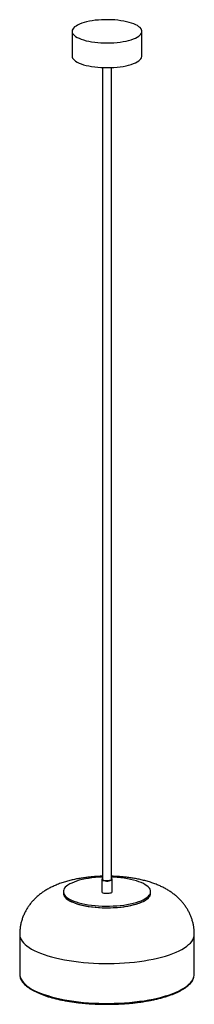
# Paper-space layout '_Dimétrica' of a CAD drawing. Header units: millimetres. Extents: x -100 to 100, y -99 to 1029.
import ezdxf

# ---------------------------------------------------------------- set-up
doc = ezdxf.new("R2010")
doc.units = ezdxf.units.MM

psp = doc.layouts.new('_Dimétrica')

# ---------------------------------------------------------------- linework, layer by layer
at = {"color": 7, "linetype": 'Continuous', "lineweight": 25}
for p, q in [((-40, 1015.4), (-40, 987.1)), ((40, 987.1), (40, 1015.4)), ((-5, 973.9), (-5, 44.3)), ((5, 44.3), (5, 973.9)), ((-6, 44.3), (-6, 30.2)), ((6, 30.2), (6, 44.3)), ((-50, 30.2), (-50, 28.3)), ((50, 28.3), (50, 30.2)), ((-100, -18.9), (-100, -64.6)), ((100, -64.6), (100, -18.9))]:
    psp.add_line(p, q, dxfattribs=at)
at = {"color": 7, "linetype": 'Continuous', "lineweight": 25, "flags": 128}
for points in [[(-14.1, 1002.9), (-10.6, 1002.5), (-6.9, 1002.3), (-3.2, 1002.1), (0.5, 1002.1), (4.3, 1002.1), (8, 1002.3), (11.6, 1002.6), (15.2, 1003.1), (18.6, 1003.6), (21.8, 1004.2), (24.8, 1005), (27.7, 1005.8), (30.3, 1006.7), (32.6, 1007.7), (34.6, 1008.7), (36.3, 1009.8), (37.7, 1011), (38.8, 1012.2), (39.5, 1013.4), (39.9, 1014.7), (40, 1015.9), (39.7, 1017.1), (39, 1018.4), (38, 1019.6), (36.6, 1020.7), (35, 1021.9), (33, 1022.9), (30.8, 1023.9), (28.2, 1024.9), (25.4, 1025.7), (22.4, 1026.4), (19.2, 1027.1), (15.9, 1027.6), (12.4, 1028.1), (8.8, 1028.4), (5.1, 1028.6), (1.3, 1028.7), (-2.4, 1028.7), (-6.2, 1028.6), (-9.8, 1028.3), (-13.4, 1028), (-16.9, 1027.5), (-20.2, 1026.9), (-23.3, 1026.2), (-26.3, 1025.5), (-29, 1024.6), (-31.4, 1023.6), (-33.6, 1022.6), (-35.5, 1021.5), (-37.1, 1020.4), (-38.3, 1019.2), (-39.2, 1018), (-39.8, 1016.8), (-40, 1015.5), (-39.9, 1014.3), (-39.4, 1013), (-38.5, 1011.8), (-37.4, 1010.6), (-35.9, 1009.5), (-34, 1008.4), (-31.9, 1007.4), (-29.5, 1006.4), (-26.9, 1005.5), (-24, 1004.7), (-20.9, 1004), (-17.6, 1003.4), (-14.1, 1002.9)], [(-40, 987.1), (-39.9, 986), (-39.4, 984.8), (-38.5, 983.5), (-37.4, 982.4), (-35.9, 981.2), (-34, 980.1), (-31.9, 979.1), (-29.5, 978.1), (-26.9, 977.2), (-24, 976.4), (-20.9, 975.7), (-17.6, 975.1), (-14.1, 974.6)], [(-14.1, 974.6), (-10.6, 974.3), (-6.9, 974), (-3.2, 973.8), (0.5, 973.8), (4.3, 973.9), (8, 974.1), (11.6, 974.4), (15.2, 974.8), (18.6, 975.3), (21.8, 975.9), (24.8, 976.7), (27.7, 977.5), (30.3, 978.4), (32.6, 979.4), (34.6, 980.4), (36.3, 981.5), (37.7, 982.7), (38.8, 983.9), (39.5, 985.1), (39.9, 986.4), (40, 987.1)], [(-5, 46.8), (-9.1, 46.6), (-13.2, 46.2), (-17.2, 45.8), (-21, 45.3), (-24.8, 44.6), (-28.3, 43.9), (-31.7, 43.1), (-34.8, 42.1), (-37.7, 41.1), (-40.3, 40), (-42.6, 38.9), (-44.7, 37.7), (-46.4, 36.4), (-47.8, 35.1), (-48.9, 33.7), (-49.6, 32.3), (-49.9, 31), (-50, 29.6), (-49.6, 28.2), (-49, 26.8), (-47.9, 25.4), (-46.6, 24.1), (-44.9, 22.8), (-42.9, 21.6), (-40.6, 20.4), (-38, 19.3), (-35.2, 18.3), (-32.1, 17.4), (-28.8, 16.5), (-25.2, 15.8), (-21.5, 15.1), (-17.7, 14.6)], [(-17.7, 14.6), (-13.7, 14.1), (-9.6, 13.8), (-5.5, 13.6), (-1.3, 13.5), (2.9, 13.5), (7, 13.7), (11.2, 13.9), (15.2, 14.3), (19.1, 14.8), (22.9, 15.4), (26.6, 16.1), (30, 16.8), (33.3, 17.7), (36.3, 18.7), (39, 19.7), (41.5, 20.9), (43.7, 22.1), (45.6, 23.3), (47.1, 24.6), (48.4, 25.9), (49.3, 27.3), (49.8, 28.7), (50, 30.1), (49.8, 31.5), (49.3, 32.9), (48.5, 34.2), (47.3, 35.6), (45.8, 36.9), (43.9, 38.1), (41.8, 39.3), (39.3, 40.5), (36.6, 41.5), (33.7, 42.5), (30.4, 43.4), (27, 44.2), (23.4, 44.9), (19.6, 45.5), (15.7, 46), (11.7, 46.4), (7.6, 46.6), (5, 46.8)], [(-5, 45.4), (-5.1, 45.4), (-5.7, 44.9), (-6, 44.4), (-5.9, 43.9), (-5.4, 43.4), (-4.6, 43), (-3.5, 42.7), (-2.1, 42.4)], [(-2.1, 42.4), (-0.7, 42.3), (0.8, 42.3), (2.3, 42.5), (3.6, 42.7), (4.7, 43.1), (5.5, 43.5), (5.9, 44), (6, 44.5), (5.7, 45), (5, 45.4), (5, 45.4)], [(-5, 44.3), (-5, 44.1), (-4.6, 43.7), (-3.9, 43.3), (-3, 43), (-1.8, 42.8)], [(-1.8, 42.8), (-0.4, 42.7), (0.9, 42.7), (2.2, 42.8), (3.3, 43.1), (4.2, 43.4), (4.8, 43.8), (5, 44.3), (5, 44.3)], [(-50, 28.3), (-50, 27.7), (-49.6, 26.3), (-49, 24.9), (-47.9, 23.6), (-46.6, 22.2), (-44.9, 21), (-42.9, 19.7), (-40.6, 18.6), (-38, 17.5), (-35.2, 16.4), (-32.1, 15.5), (-28.8, 14.6), (-25.2, 13.9), (-21.5, 13.2), (-17.7, 12.7)], [(-17.7, 12.7), (-13.7, 12.3), (-9.6, 11.9), (-5.5, 11.7), (-1.3, 11.6), (2.9, 11.6), (7, 11.8), (11.2, 12), (15.2, 12.4), (19.1, 12.9), (22.9, 13.5), (26.6, 14.2), (30, 15), (33.3, 15.8), (36.3, 16.8), (39, 17.9), (41.5, 19), (43.7, 20.2), (45.6, 21.4), (47.1, 22.7), (48.4, 24.1), (49.3, 25.4), (49.8, 26.8), (50, 28.2), (50, 28.3)], [(-6, 30.2), (-5.9, 29.8), (-5.4, 29.3), (-4.6, 28.9), (-3.5, 28.5), (-2.1, 28.3)], [(-2.1, 28.3), (-0.7, 28.2), (0.8, 28.2), (2.3, 28.3), (3.6, 28.6), (4.7, 28.9), (5.5, 29.3), (5.9, 29.8), (6, 30.2)], [(-100, -64.6), (-99.9, -66.4), (-99.6, -67.4)]]:
    psp.add_lwpolyline(points, dxfattribs=at)
at = {"color": 8, "linetype": 'Continuous', "lineweight": 25, "flags": 128}
for points in [[(-50, 28.3), (-49.9, 27.3), (-49.5, 25.9), (-48.7, 24.6), (-47.6, 23.2), (-46.2, 21.9), (-44.4, 20.6), (-42.4, 19.4), (-40, 18.3), (-37.3, 17.2), (-34.4, 16.2), (-31.3, 15.3), (-27.9, 14.5), (-24.3, 13.7), (-20.6, 13.1), (-16.7, 12.6), (-12.7, 12.2), (-8.6, 11.9), (-4.4, 11.7), (-0.3, 11.6), (3.9, 11.7), (8.1, 11.8), (12.2, 12.1), (16.2, 12.5), (20.1, 13), (23.9, 13.6), (27.4, 14.4), (30.8, 15.2), (34, 16.1), (37, 17.1), (39.7, 18.1), (42.1, 19.3), (44.2, 20.5), (46, 21.7), (47.5, 23), (48.6, 24.4), (49.4, 25.8), (49.9, 27.1), (50, 28.3)], [(-100, -18.9), (-99.9, -20.6), (-99.4, -22.6), (-98.5, -24.6), (-97.3, -26.5), (-95.8, -28.4), (-93.9, -30.3), (-91.7, -32.1), (-89.2, -33.9), (-86.4, -35.6), (-83.3, -37.3), (-79.8, -38.9), (-76.1, -40.5), (-72.1, -41.9), (-67.9, -43.3), (-63.5, -44.6), (-58.8, -45.8), (-53.9, -46.9), (-48.8, -48), (-43.5, -48.9), (-38.1, -49.7), (-32.6, -50.4), (-26.9, -51), (-21.2, -51.4), (-15.3, -51.8), (-9.4, -52), (-3.5, -52.2), (2.4, -52.2), (8.3, -52.1), (14.2, -51.9), (20, -51.5), (25.8, -51.1), (31.5, -50.5), (37.1, -49.8), (42.5, -49), (47.8, -48.1), (52.9, -47.1), (57.8, -46), (62.6, -44.9), (67.1, -43.6), (71.4, -42.2), (75.4, -40.8), (79.1, -39.2), (82.6, -37.6), (85.8, -36), (88.7, -34.2), (91.3, -32.5), (93.5, -30.6), (95.5, -28.8), (97.1, -26.9), (98.3, -24.9), (99.2, -23), (99.8, -21), (100, -19), (100, -18.9)], [(-99.6, -67.4), (-99.4, -68.3), (-98.5, -70.3), (-97.3, -72.2), (-95.8, -74.1), (-93.9, -76), (-91.7, -77.8), (-89.2, -79.6), (-86.4, -81.4), (-83.3, -83), (-79.8, -84.7), (-76.1, -86.2), (-72.1, -87.7), (-67.9, -89), (-63.5, -90.3), (-58.8, -91.6), (-53.9, -92.7), (-48.8, -93.7), (-43.5, -94.6), (-38.1, -95.4), (-32.6, -96.1), (-26.9, -96.7), (-21.2, -97.2), (-15.3, -97.5), (-9.4, -97.8), (-3.5, -97.9), (2.4, -97.9), (8.3, -97.8), (14.2, -97.6), (20, -97.2), (25.8, -96.8), (31.5, -96.2), (37.1, -95.5), (42.5, -94.8), (47.8, -93.9), (52.9, -92.9), (57.8, -91.8), (62.6, -90.6), (67.1, -89.3), (71.4, -87.9), (75.4, -86.5), (79.1, -85), (82.6, -83.4), (85.8, -81.7), (88.7, -80), (91.3, -78.2), (93.5, -76.4), (95.5, -74.5), (97.1, -72.6), (98.3, -70.7), (99.2, -68.7), (99.6, -67.4)]]:
    psp.add_lwpolyline(points, dxfattribs=at)
at = {"color": 7, "linetype": 'Continuous', "lineweight": 25}
psp.add_arc((88.6, -64.6), 11.4, 345.4999, 359.9267, dxfattribs=at)
for points, knots in [([(-5, 47.7), (-5.5, 47.7), (-7.6, 47.7), (-11.6, 47.5), (-16.7, 47.1), (-21.9, 46.6), (-27, 45.9), (-32.2, 45.1), (-37.4, 44.1), (-42.5, 42.9), (-47.8, 41.5), (-53.1, 39.8), (-58.1, 37.8), (-62.8, 35.7), (-67.1, 33.5), (-71, 31.2), (-74.6, 28.8), (-77.5, 26.5), (-79.2, 25.1), (-79.8, 24.5)], [0, 0, 0, 0, 0.015934, 0.076328, 0.137053, 0.198343, 0.260459, 0.323709, 0.388459, 0.45514, 0.524226, 0.596102, 0.670705, 0.73658, 0.799073, 0.858266, 0.914711, 0.969011, 1, 1, 1, 1]), ([(100, -18.9), (100, -18.3), (100, -16.4), (99.7, -13), (99.2, -8.9), (98.3, -4.9), (97.1, -1), (95.7, 2.8), (94, 6.5), (92.1, 10), (89.9, 13.3), (87.5, 16.6), (84.9, 19.6), (82.1, 22.5), (79.1, 25.2), (75.9, 27.8), (72.5, 30.2), (68.9, 32.5), (64.9, 34.7), (60.7, 36.7), (56.1, 38.6), (51.2, 40.4), (46, 42), (40.7, 43.4), (35.4, 44.5), (30.2, 45.5), (24.9, 46.2), (19.7, 46.9), (14.4, 47.3), (9.6, 47.6), (6.4, 47.7), (5, 47.7)], [0, 0, 0, 0, 0.012442, 0.043826, 0.074973, 0.10592, 0.136709, 0.167382, 0.197989, 0.228582, 0.259228, 0.290003, 0.321005, 0.35236, 0.384229, 0.41682, 0.450397, 0.485285, 0.521858, 0.56047, 0.601298, 0.644059, 0.687797, 0.731015, 0.773129, 0.814057, 0.853951, 0.893019, 0.931465, 0.969467, 1, 1, 1, 1]), ([(-79.8, 24.5), (-80.9, 23.6), (-82.9, 21.7), (-85.7, 18.7), (-88.3, 15.6), (-90.6, 12.3), (-92.7, 8.9), (-94.6, 5.2), (-96.3, 1.3), (-97.7, -2.9), (-98.8, -7.1), (-99.5, -11.3), (-99.9, -15.3), (-100, -17.8), (-100, -18.9)], [0, 0, 0, 0, 0.089407, 0.173482, 0.256295, 0.338143, 0.419251, 0.499786, 0.588961, 0.677115, 0.764088, 0.849999, 0.934964, 1, 1, 1, 1]), ([(-99.6, -67.7), (-99.5, -68), (-99.3, -69), (-98.6, -70.5), (-97.5, -72.5), (-96.1, -74.3), (-94.4, -76.2), (-92.3, -78), (-90, -79.8), (-87.4, -81.5), (-84.5, -83.2), (-81.3, -84.8), (-77.9, -86.3), (-74.3, -87.8), (-70.4, -89.2), (-66.3, -90.5), (-62, -91.7), (-57.4, -92.8), (-52.8, -93.9), (-47.9, -94.8), (-42.9, -95.7), (-37.8, -96.4), (-32.5, -97.1), (-27.2, -97.7), (-21.7, -98.1), (-16.2, -98.5), (-10.7, -98.7), (-5.1, -98.9), (0.5, -98.9), (6.1, -98.9), (11.7, -98.7), (17.3, -98.4), (22.7, -98.1), (28.2, -97.6), (33.5, -97), (38.7, -96.3), (43.8, -95.5), (48.8, -94.6), (53.6, -93.7), (58.3, -92.6), (62.7, -91.5), (67, -90.2), (71.1, -88.9), (74.9, -87.5), (78.5, -86.1), (81.9, -84.5), (85, -82.9), (87.9, -81.3), (90.4, -79.5), (92.7, -77.7), (94.7, -75.9), (96.4, -74), (97.8, -72), (98.8, -70), (99.4, -68.6), (99.6, -67.8), (99.6, -67.7)], [0, 0, 0, 0, 0.007723, 0.025889, 0.044306, 0.063007, 0.081951, 0.10106, 0.120256, 0.139484, 0.158703, 0.177901, 0.197073, 0.216218, 0.23534, 0.25444, 0.273523, 0.292589, 0.311643, 0.330685, 0.349718, 0.368744, 0.387763, 0.406777, 0.425787, 0.444793, 0.463797, 0.482799, 0.501801, 0.520802, 0.539804, 0.558806, 0.57781, 0.596817, 0.615826, 0.63484, 0.653859, 0.672884, 0.691916, 0.710957, 0.730009, 0.749074, 0.768153, 0.78725, 0.806367, 0.825508, 0.844676, 0.863872, 0.883098, 0.902347, 0.921603, 0.940823, 0.959943, 0.978879, 0.997547, 1, 1, 1, 1])]:
    psp.add_open_spline(points, degree=3, knots=knots, dxfattribs=at)

doc.saveas('drawing.dxf')
